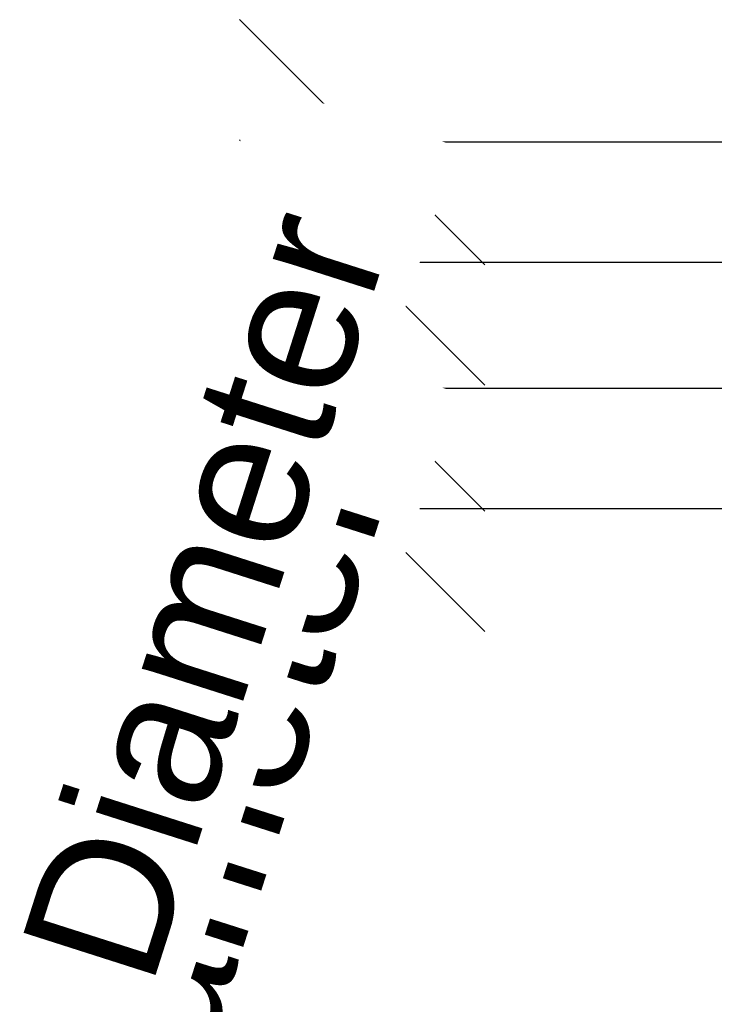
# Model space of a CAD drawing. Header units: millimetres. Extents: x -97 to 81, y -147 to 32.
# Tile 2 of 7: x -97 to -24, y -72 to 32. Entities that reach past the tile are written whole.
import ezdxf

# ---------------------------------------------------------------- set-up
doc = ezdxf.new("R2010")
doc.units = ezdxf.units.MM
doc.styles.add('Arial', font='arial.ttf', dxfattribs={"height": 14.6304})

msp = doc.modelspace()

# ---------------------------------------------------------------- linework, layer by layer
at = {"color": 1, "lineweight": 30}
for p, q in [((-48.02, 6.41, -25), (-73.9, 32.29, -25)), ((-48.02, -6.29, -25), (-73.9, 19.59, -25)), ((-12.19, 19.35, -25), (-73.15, 19.35, -25)), ((-60.96, 19.35, -25), (-60.96, 6.65, -25)), ((-48.02, -19.59, -25), (-73.9, 6.29, -25)), ((-12.19, 6.65, -25), (-73.15, 6.65, -25)), ((-48.02, -32.29, -25), (-73.9, -6.41, -25)), ((-12.19, -6.65, -25), (-73.15, -6.65, -25)), ((-60.96, -6.65, -25), (-60.96, -19.35, -25)), ((-12.19, -19.35, -25), (-73.15, -19.35, -25))]:
    msp.add_line(p, q, dxfattribs=at)

# ---------------------------------------------------------------- next in the draw order: texts
at = {"color": 5, "lineweight": 30, "insert": (-84.6, -52.23, -32.4), "char_height": 14.63, "width": 99.2058, "attachment_point": 2, "rotation": 72.2786, "line_spacing_factor": 0.941778, "style": 'Arial', "bg_fill": 3, "box_fill_scale": 1.25, "bg_fill_color": 256, "bg_fill_true_color": 13158600, "bg_fill_transparency": 0}
msp.add_mtext('Diameter', dxfattribs=at)

# ---------------------------------------------------------------- next in the draw order: texts
at = {"color": 5, "lineweight": 30, "insert": (-84.6, -26.23, -32.4), "char_height": 14.63, "width": 99.2058, "attachment_point": 2, "rotation": 72.2786, "line_spacing_factor": 0.941778, "style": 'Arial', "bg_fill": 3, "box_fill_scale": 1.25, "bg_fill_color": 256, "bg_fill_true_color": 13158600, "bg_fill_transparency": 0}
msp.add_mtext('Diameter', dxfattribs=at)

doc.saveas('drawing.dxf')
